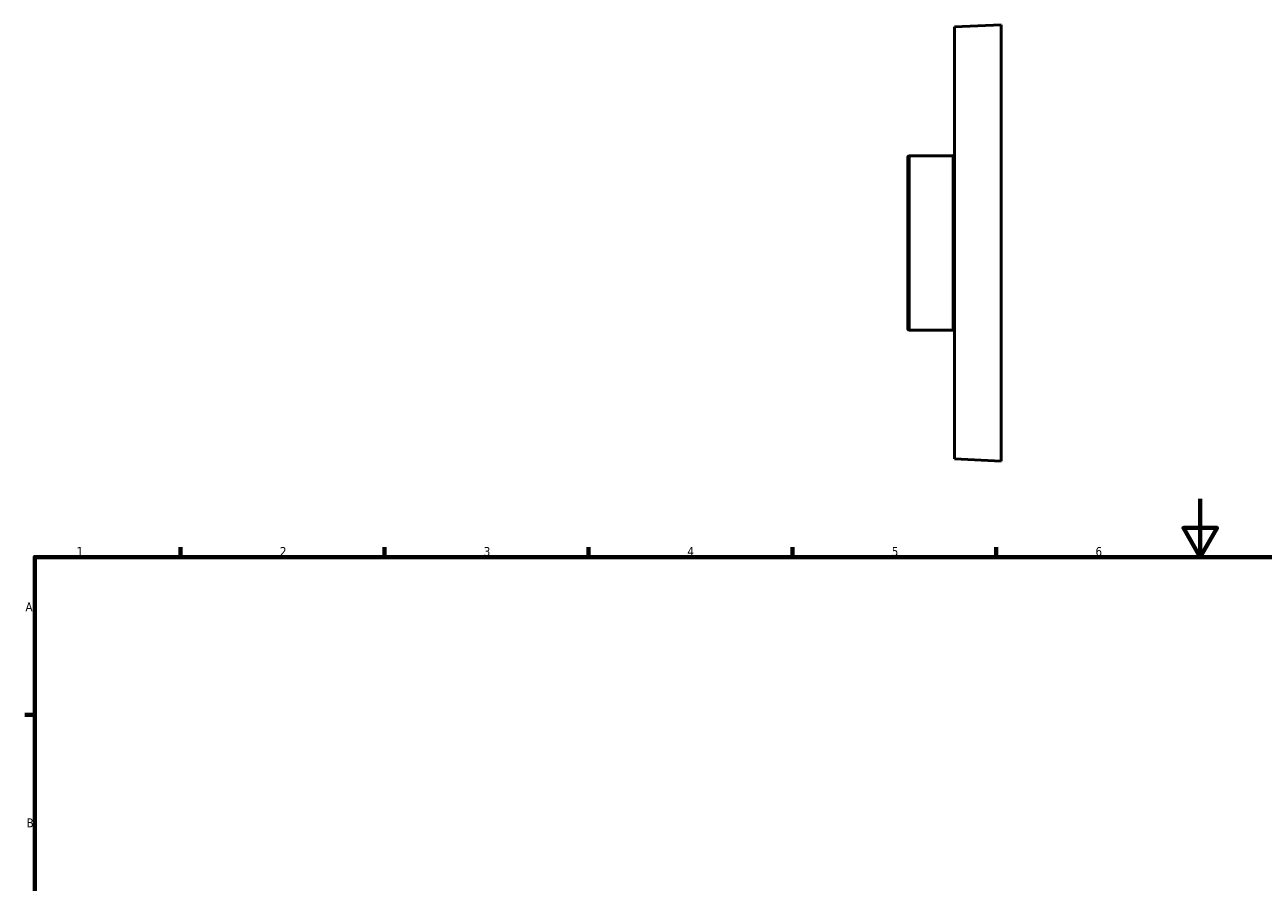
# Model space of a CAD drawing. Header units: millimetres. Extents: x -39 to 901, y -422 to 757.
# Tile 4 of 5: x 17 to 442, y 462 to 757. Entities that reach past the tile are written whole.
import ezdxf

# ---------------------------------------------------------------- set-up
doc = ezdxf.new("R2010")
doc.units = ezdxf.units.MM
for name, color, linetype, lineweight in [('Border (ANSI)', 7, 'Continuous', 70), ('Visible (ANSI)', 7, 'Continuous', 50), ('Visible Narrow (ANSI)', 7, 'Continuous', 35)]:
    doc.layers.add(name, color=color, linetype=linetype, lineweight=lineweight)
doc.styles.add('Note Text (ANSI)', font='tahoma.ttf')

# ---------------------------------------------------------------- blocks, each defined once
blk = doc.blocks.new('Borders Default Border')
at = {"layer": 'Border (ANSI)'}
for p, q in [((70.08, 574), (70.08, 577.45)), ((140.17, 574), (140.17, 577.45)), ((210.25, 574), (210.25, 577.45)), ((280.33, 574), (280.33, 577.45)), ((350.42, 574), (350.42, 577.45)), ((20, 519.75), (16.55, 519.75))]:
    blk.add_line(p, q, dxfattribs=at)
at = {"layer": 'Border (ANSI)', "flags": 128}
for points in [[(420.5, 594), (420.5, 574), (414.73, 584), (426.27, 584), (420.5, 574)], [(20, 20), (20, 574), (821, 574), (821, 20), (20, 20)]]:
    blk.add_lwpolyline(points, dxfattribs=at)
at = {"layer": 'Border (ANSI)', "char_height": 3.05, "attachment_point": 7, "style": 'Note Text (ANSI)'}
for s, insert in [('1', (34.35, 574.4)), ('2', (104.2, 574.4)), ('3', (174.26, 574.34)), ('4', (244.23, 574.4)), ('5', (314.48, 574.34)), ('6', (384.49, 574.34)), ('A', (16.78, 555.35)), ('B', (17.15, 481.1))]:
    blk.add_mtext(s, dxfattribs=dict(at, insert=insert))

msp = doc.modelspace()

# ---------------------------------------------------------------- linework, layer by layer
at = {"layer": 'Visible (ANSI)'}
for p, q in [((336.031, 756.232), (352.031, 756.982)), ((336.031, 756.232), (336.031, 607.732)), ((352.031, 756.982), (352.031, 606.982)), ((320.031, 652.482), (320.031, 711.482)), ((335.531, 711.982), (320.531, 711.982)), ((335.531, 651.982), (320.531, 651.982)), ((336.031, 607.732), (352.031, 606.982))]:
    msp.add_line(p, q, dxfattribs=at)
for centre, start, end in [((320.531, 711.482), 90, 180), ((335.531, 712.482), 270, 0), ((320.531, 652.482), 180, 270), ((335.531, 651.482), 0, 90)]:
    msp.add_arc(centre, 0.5, start, end, dxfattribs=at)
at = {"layer": 'Visible Narrow (ANSI)'}
for p, q in [((320.531, 711.613), (320.531, 652.352)), ((335.531, 652.352), (335.531, 711.613))]:
    msp.add_line(p, q, dxfattribs=at)

# ---------------------------------------------------------------- block references
msp.add_blockref('Borders Default Border', (0, 0))

doc.saveas('drawing.dxf')
